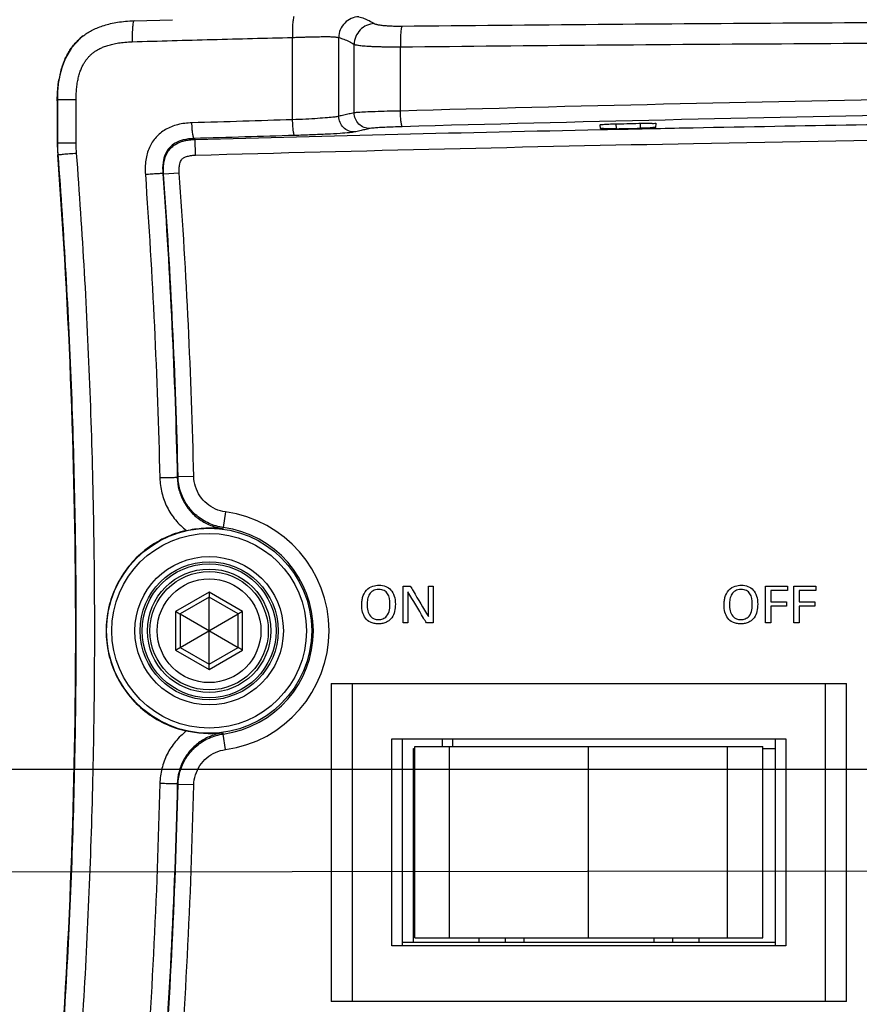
# Model space of a CAD drawing. Header units: inches. Extents: x 0 to 34, y 0 to 22.
# Tile 6 of 119: x 12.5 to 14.1, y 3 to 4.9. Entities that reach past the tile are written whole.
import ezdxf

# ---------------------------------------------------------------- set-up
doc = ezdxf.new("R2010")
doc.units = ezdxf.units.IN
doc.header["$LTSCALE"] = 1.87
doc.header["$MEASUREMENT"] = 0
doc.layers.get('0').update_dxf_attribs({"linetype": 'CONTINUOUS'})
doc.layers.add('DATUMCURVES', color=7, linetype='CONTINUOUS')
doc.layers.add('DIMENSIONS', color=7, linetype='CONTINUOUS')
doc.styles.get("Standard").update_dxf_attribs({"font": 'txt', "width": 0.8})
doc.dimstyles.new('DIMSTYLE_1', dxfattribs={"dimtxt": 0.125, "dimasz": 0.18, "dimexe": 0.18, "dimexo": 0.0625, "dimgap": 0.09, "dimtad": 0, "dimtih": 1, "dimtoh": 1, "dimdec": 3, "dimzin": 4, "dimdsep": 46, "dimtxsty": 'STANDARD', "dimblk": '_FILLED', "dimblk1": '_FILLED', "dimblk2": '_FILLED', "dimcen": 0.09, "dimadec": 0, "dimazin": 0, "dimtp": 0.001, "dimtm": 0.001, "dimtfac": 1, "dimtdec": 3, "dimtofl": 0, "dimtmove": 0, "dimatfit": 3, "dimldrblk": '_FILLED', "dimfxl": 1, "dimtolj": 1, "dimtzin": 4, "dimarcsym": 0})

# ---------------------------------------------------------------- blocks, each defined once
blk = doc.blocks.new('_FILLED')
at = {"color": 0, "linetype": 'BYBLOCK'}
blk.add_solid([(0, 0), (-1, 0.174), (-1, -0.174)], dxfattribs=at)
blk = doc.blocks.new('*D11')
at = {"layer": 'DIMENSIONS', "color": 2, "linetype": 'CONTINUOUS'}
for p, q in [((14.5798, 3.0858), (14.5798, 1.7856)), ((12.5407, 2.5457), (12.5407, 1.7856)), ((12.5407, 1.9106), (12.8058, 1.9106)), ((14.5798, 1.9106), (14.2558, 1.9106))]:
    blk.add_line(p, q, dxfattribs=at)
at = {"layer": 'DIMENSIONS', "color": 2, "linetype": 'CONTINUOUS', "xscale": 0.18, "yscale": 0.18, "zscale": 0.18, "rotation": 180}
blk.add_blockref('_FILLED', (12.5407, 1.9106), dxfattribs=at)
at = {"layer": 'DIMENSIONS', "color": 2, "linetype": 'CONTINUOUS', "xscale": 0.18, "yscale": 0.18, "zscale": 0.18}
blk.add_blockref('_FILLED', (14.5798, 1.9106), dxfattribs=at)
at = {"layer": 'DIMENSIONS', "color": 2, "linetype": 'CONTINUOUS', "width": 0.8}
for s, p in [('2.039', (12.8683, 1.8481)), ('[', (13.4933, 1.8481)), ('51.79', (13.5933, 1.8481)), (']', (14.0933, 1.8481))]:
    blk.add_text(s, height=0.125, dxfattribs=at).set_placement(p)
blk = doc.blocks.new('*D12')
at = {"layer": 'DIMENSIONS', "color": 2, "linetype": 'CONTINUOUS'}
for p, q in [((14.2383, 3.4273), (9.8604, 3.4273)), ((9.9854, 3.4273), (9.9854, 3.1239)), ((9.9854, 2.4584), (9.9854, 2.8739)), ((12.6283, 2.4584), (9.8604, 2.4584))]:
    blk.add_line(p, q, dxfattribs=at)
at = {"layer": 'DIMENSIONS', "color": 2, "linetype": 'CONTINUOUS', "xscale": 0.18, "yscale": 0.18, "zscale": 0.18}
for p, rotation in [((9.9854, 3.4273), 90), ((9.9854, 2.4584), 270)]:
    blk.add_blockref('_FILLED', p, dxfattribs=dict(at, rotation=rotation))
at = {"layer": 'DIMENSIONS', "color": 2, "linetype": 'CONTINUOUS', "width": 0.8}
for s, p in [('.969', (9.3729, 2.9364)), ('[', (9.8979, 2.9364)), ('24.61', (9.9979, 2.9364)), (']', (10.4979, 2.9364))]:
    blk.add_text(s, height=0.125, dxfattribs=at).set_placement(p)
blk = doc.blocks.new('*D13')
at = {"layer": 'DIMENSIONS', "color": 2, "linetype": 'CONTINUOUS'}
for p, q in [((15.4903, 3.2343), (11.2833, 3.2306)), ((11.4083, 3.2307), (11.4085, 2.9564)), ((11.4089, 2.4572), (11.4087, 2.7064)), ((12.6283, 2.4583), (11.2839, 2.4571))]:
    blk.add_line(p, q, dxfattribs=at)
at = {"layer": 'DIMENSIONS', "color": 2, "linetype": 'CONTINUOUS', "xscale": 0.18, "yscale": 0.18, "zscale": 0.18}
for p, rotation in [((11.4083, 3.2307), 90.049944), ((11.4089, 2.4572), 270.049944)]:
    blk.add_blockref('_FILLED', p, dxfattribs=dict(at, rotation=rotation))
at = {"layer": 'DIMENSIONS', "color": 2, "linetype": 'CONTINUOUS', "width": 0.8}
for s, p in [('.773', (10.7961, 2.7689)), ('[', (11.3211, 2.7689)), ('19.65', (11.4211, 2.7689)), (']', (11.9211, 2.7689))]:
    blk.add_text(s, height=0.125, dxfattribs=at).set_placement(p)
blk = doc.blocks.new('*D14')
at = {"layer": 'DIMENSIONS', "color": 2, "linetype": 'CONTINUOUS'}
for p, q in [((15.5528, 3.1718), (15.5528, 1.4378)), ((12.5407, 2.5457), (12.5407, 1.4378)), ((12.5407, 1.5628), (13.4207, 1.5628)), ((15.5528, 1.5628), (14.8707, 1.5628))]:
    blk.add_line(p, q, dxfattribs=at)
at = {"layer": 'DIMENSIONS', "color": 2, "linetype": 'CONTINUOUS', "xscale": 0.18, "yscale": 0.18, "zscale": 0.18, "rotation": 180}
blk.add_blockref('_FILLED', (12.5407, 1.5628), dxfattribs=at)
at = {"layer": 'DIMENSIONS', "color": 2, "linetype": 'CONTINUOUS', "xscale": 0.18, "yscale": 0.18, "zscale": 0.18}
blk.add_blockref('_FILLED', (15.5528, 1.5628), dxfattribs=at)
at = {"layer": 'DIMENSIONS', "color": 2, "linetype": 'CONTINUOUS', "width": 0.8}
for s, p in [('[', (14.1082, 1.5003)), (']', (14.7082, 1.5003)), ('3.012', (13.4832, 1.5003)), ('76.51', (14.2082, 1.5003))]:
    blk.add_text(s, height=0.125, dxfattribs=at).set_placement(p)

msp = doc.modelspace()

# ---------------------------------------------------------------- linework, layer by layer
at = {"color": 7, "linetype": 'CONTINUOUS'}
for p, q in [((12.6866, 4.8566), (12.7599, 4.8587)), ((12.5848, 4.8241), (12.5671, 4.805)), ((12.5892, 4.8277), (12.5848, 4.8241)), ((12.9891, 4.6677), (12.9891, 4.8249)), ((13.0773, 4.6744), (13.0773, 4.8246)), ((13.1067, 4.6809), (13.1067, 4.8116)), ((12.5671, 4.805), (12.5555, 4.7853)), ((13.1949, 4.6844), (13.1949, 4.8069)), ((12.5555, 4.7853), (12.5487, 4.7676)), ((12.5398, 4.7036), (12.5398, 4.6238)), ((12.5407, 4.6238), (12.5407, 4.7066)), ((12.5407, 4.7066), (12.5759, 4.7066)), ((12.5759, 4.6238), (12.5759, 4.7066)), ((13.5768, 4.651), (13.5766, 4.6582)), ((13.6065, 4.66), (13.6068, 4.6506)), ((13.6531, 4.6609), (13.6528, 4.6516)), ((13.6828, 4.6532), (13.6831, 4.6606)), ((12.5407, 4.6238), (12.5759, 4.6238)), ((12.8011, 4.6319), (12.803, 4.6301)), ((12.8039, 4.6001), (12.803, 4.6301)), ((12.5416, 4.6011), (12.5407, 4.601)), ((12.7414, 4.5651), (12.7429, 4.5637)), ((12.7728, 4.5659), (12.7429, 4.5637)), ((12.7706, 3.9861), (12.769, 3.9847)), ((12.8005, 3.9868), (12.7706, 3.9861)), ((12.861, 3.9192), (12.8569, 3.8895)), ((12.8569, 3.8895), (12.8555, 3.8876)), ((12.8298, 3.7661), (12.7659, 3.7292)), ((12.8937, 3.7292), (12.8298, 3.7661)), ((12.8298, 3.7565), (12.7742, 3.7244)), ((12.8298, 3.6282), (12.8298, 3.7565)), ((12.8853, 3.7244), (12.8298, 3.7565)), ((12.7659, 3.7292), (12.7659, 3.6554)), ((12.7742, 3.7244), (12.7742, 3.6602)), ((12.7742, 3.7244), (12.8853, 3.6602)), ((12.7742, 3.6602), (12.8853, 3.7244)), ((12.8853, 3.6602), (12.8853, 3.7244)), ((12.8937, 3.6554), (12.8937, 3.7292)), ((12.7659, 3.6554), (12.8298, 3.6185)), ((12.7742, 3.6602), (12.8298, 3.6282)), ((12.8298, 3.6282), (12.8853, 3.6602)), ((12.8298, 3.6185), (12.8937, 3.6554)), ((13.0628, 3.5918), (13.0628, 2.9848)), ((13.0628, 3.5918), (14.0468, 3.5918)), ((13.1028, 3.5918), (13.1028, 2.9848)), ((14.0068, 2.9848), (14.0068, 3.5918)), ((14.0468, 2.9848), (14.0468, 3.5918)), ((12.8555, 3.497), (12.8569, 3.4952)), ((12.861, 3.4655), (12.8569, 3.4952)), ((13.1788, 3.0908), (13.1788, 3.4858)), ((13.1788, 3.4858), (13.9308, 3.4858)), ((13.1988, 3.0908), (13.1988, 3.4858)), ((13.2748, 3.4858), (13.2748, 3.4713)), ((13.2948, 3.4858), (13.2948, 3.4713)), ((13.9108, 3.4858), (13.9108, 3.0908)), ((13.9308, 3.4858), (13.9308, 3.0908)), ((13.2198, 3.0973), (13.2198, 3.4673)), ((13.2198, 3.4673), (13.2228, 3.4673)), ((13.2228, 3.1063), (13.2228, 3.4713)), ((13.2228, 3.4713), (13.8868, 3.4713)), ((13.2887, 3.1063), (13.2887, 3.4713)), ((13.5542, 3.1063), (13.5542, 3.4713)), ((13.8197, 3.1063), (13.8197, 3.4713)), ((13.8868, 3.1063), (13.8868, 3.4713)), ((13.8868, 3.4673), (13.9108, 3.4673)), ((12.769, 3.4), (12.7706, 3.3986)), ((12.8005, 3.3979), (12.7706, 3.3986)), ((13.2198, 3.2473), (13.2228, 3.2473)), ((13.2198, 3.2405), (13.2228, 3.2405)), ((13.2198, 3.1723), (13.2228, 3.1723)), ((13.2228, 3.1063), (13.8868, 3.1063)), ((13.3448, 3.1063), (13.3448, 3.0973)), ((13.3948, 3.1063), (13.3948, 3.0973)), ((13.4308, 3.1063), (13.4308, 3.0973)), ((13.6788, 3.1063), (13.6788, 3.0973)), ((13.7148, 3.1063), (13.7148, 3.0973)), ((13.7648, 3.1063), (13.7648, 3.0973)), ((13.9308, 3.0908), (13.1788, 3.0908)), ((13.9108, 3.0973), (13.1988, 3.0973)), ((14.0468, 2.9848), (13.0628, 2.9848))]:
    msp.add_line(p, q, dxfattribs=at)
for points in [[(12.5892, 4.8277), (12.5838, 4.8233), (12.5665, 4.8042), (12.5552, 4.7846), (12.5485, 4.767), (12.5448, 4.7529), (12.5433, 4.7453)], [(12.5487, 4.7676), (12.5449, 4.7533), (12.5448, 4.753)]]:
    msp.add_lwpolyline(points, dxfattribs=at)
for radius in [0.1958, 0.1858, 0.1417, 0.1317, 0.1278, 0.1178, 0.113, 0.099]:
    msp.add_circle((12.8298, 3.6923), radius, dxfattribs=at)
for centre, radius, start, end in [((12.8398, 4.6238), 0.3, 180, 184.343), ((0.5751, 3.6923), 12, 355.65699, 4.34301), ((0.5751, 3.6923), 12.199, 1.37976, 4.0963), ((0.5751, 3.6923), 12.229, 1.37976, 4.09627), ((12.8298, 3.6923), 0.229, 277.8216, 82.1784), ((12.8298, 3.6923), 0.199, 277.8216, 82.1784), ((0.5751, 3.6923), 12.199, 355.56062, 358.62024), ((0.5751, 3.6923), 12.229, 355.56063, 358.62024)]:
    msp.add_arc(centre, radius, start, end, dxfattribs=at)
for points, knots in [([(12.5892, 4.8277), (12.5896, 4.828), (12.5926, 4.8303), (12.5987, 4.8344), (12.608, 4.8395), (12.6182, 4.8441), (12.6295, 4.8481), (12.6419, 4.8514), (12.6554, 4.854), (12.6704, 4.8559), (12.681, 4.8565), (12.6866, 4.8566)], [0, 0, 0, 0, 0.013502, 0.110521, 0.212408, 0.321611, 0.437546, 0.560194, 0.692549, 0.837998, 1, 1, 1, 1]), ([(12.6866, 4.8566), (12.6854, 4.8566), (12.6844, 4.851), (12.6833, 4.844), (12.6829, 4.831), (12.6829, 4.8218), (12.6831, 4.8167)], [0, 0, 0, 0, 0.085839, 0.301966, 0.622438, 1, 1, 1, 1]), ([(12.9921, 4.8649), (12.991, 4.8647), (12.9904, 4.8591), (12.9892, 4.8521), (12.9889, 4.8391), (12.989, 4.83), (12.9891, 4.8249)], [0, 0, 0, 0, 0.086724, 0.303782, 0.623821, 1, 1, 1, 1]), ([(13.1157, 4.8645), (13.1107, 4.8644), (13.1006, 4.862), (13.0879, 4.853), (13.0794, 4.8399), (13.0773, 4.8297), (13.0773, 4.8246)], [0, 0, 0, 0, 0.248131, 0.497754, 0.748682, 1, 1, 1, 1]), ([(13.1451, 4.8514), (13.1401, 4.8511), (13.1301, 4.8487), (13.1175, 4.8398), (13.109, 4.8268), (13.1068, 4.8167), (13.1067, 4.8116)], [0, 0, 0, 0, 0.248389, 0.498587, 0.749603, 1, 1, 1, 1]), ([(13.1157, 4.8645), (13.119, 4.8636), (13.1257, 4.8614), (13.1356, 4.857), (13.142, 4.8533), (13.1451, 4.8514)], [0, 0, 0, 0, 0.320861, 0.653189, 1, 1, 1, 1]), ([(13.1451, 4.8514), (13.1455, 4.8511), (13.1465, 4.8507), (13.1482, 4.8501), (13.1504, 4.8496), (13.153, 4.849), (13.1561, 4.8486), (13.1596, 4.8481), (13.1635, 4.8477), (13.1677, 4.8474), (13.1722, 4.8471), (13.177, 4.8468), (13.182, 4.8466), (13.1873, 4.8465), (13.1926, 4.8465), (13.1962, 4.8465), (13.1981, 4.8465)], [0, 0, 0, 0, 0.025372, 0.059205, 0.101538, 0.152149, 0.210703, 0.276761, 0.349811, 0.429257, 0.514396, 0.604514, 0.698972, 0.796965, 0.897581, 1, 1, 1, 1]), ([(13.1981, 4.8465), (13.3229, 4.8478), (13.573, 4.8501), (13.9489, 4.8527), (14.3259, 4.8546), (14.7038, 4.856), (15.0823, 4.8569), (15.4611, 4.8574), (15.8402, 4.8577), (16.2194, 4.8577), (16.5984, 4.8574), (16.9773, 4.8569), (17.3558, 4.856), (17.7337, 4.8546), (18.1107, 4.8527), (18.4866, 4.8501), (18.7367, 4.8478), (18.8615, 4.8465)], [0, 0, 0, 0, 0.066116, 0.132506, 0.199099, 0.265837, 0.332677, 0.399582, 0.466524, 0.533477, 0.600418, 0.667323, 0.734163, 0.800902, 0.867494, 0.933884, 1, 1, 1, 1]), ([(13.1981, 4.8465), (13.1971, 4.8453), (13.1965, 4.8406), (13.1954, 4.8322), (13.1949, 4.8203), (13.1949, 4.8116), (13.1949, 4.8069)], [0, 0, 0, 0, 0.115342, 0.339938, 0.647653, 1, 1, 1, 1]), ([(12.5407, 4.7066), (12.5407, 4.7112), (12.5409, 4.7202), (12.542, 4.7336), (12.5438, 4.7467), (12.5464, 4.7592), (12.5498, 4.7709), (12.5538, 4.7817), (12.5585, 4.7915), (12.5637, 4.8003), (12.5695, 4.8084), (12.5758, 4.8157), (12.5824, 4.8222), (12.587, 4.826), (12.5892, 4.8277)], [0, 0, 0, 0, 0.100514, 0.200169, 0.298045, 0.392871, 0.483301, 0.568458, 0.648128, 0.723316, 0.795814, 0.867063, 0.938217, 1, 1, 1, 1]), ([(12.5759, 4.7066), (12.5759, 4.7105), (12.5761, 4.7181), (12.577, 4.7292), (12.5784, 4.7397), (12.5804, 4.7494), (12.5829, 4.7582), (12.5859, 4.7659), (12.5891, 4.7726), (12.5925, 4.7785), (12.5962, 4.7837), (12.6002, 4.7883), (12.6046, 4.7926), (12.6095, 4.7966), (12.615, 4.8003), (12.6213, 4.8038), (12.6285, 4.807), (12.6368, 4.8099), (12.6463, 4.8124), (12.6571, 4.8145), (12.6695, 4.816), (12.6783, 4.8165), (12.6831, 4.8167)], [0, 0, 0, 0, 0.065541, 0.12885, 0.189094, 0.245346, 0.296827, 0.343259, 0.384928, 0.422849, 0.458415, 0.492811, 0.527073, 0.562175, 0.599068, 0.639138, 0.683855, 0.733419, 0.78813, 0.849558, 0.919537, 1, 1, 1, 1]), ([(12.6831, 4.8167), (12.734, 4.8181), (12.836, 4.821), (12.938, 4.8236), (12.9891, 4.8249)], [0, 0, 0, 0, 0.499157, 1, 1, 1, 1]), ([(12.9891, 4.8249), (12.9917, 4.825), (12.997, 4.8252), (13.0049, 4.8254), (13.0125, 4.8257), (13.02, 4.8259), (13.0272, 4.8261), (13.034, 4.8262), (13.0406, 4.8263), (13.0467, 4.8264), (13.0523, 4.8264), (13.0575, 4.8264), (13.0622, 4.8263), (13.0664, 4.8261), (13.07, 4.8258), (13.073, 4.8255), (13.0754, 4.8251), (13.0767, 4.8248), (13.0773, 4.8246)], [0, 0, 0, 0, 0.09022, 0.179233, 0.266397, 0.35104, 0.432504, 0.51034, 0.58416, 0.653466, 0.717772, 0.776642, 0.829895, 0.877305, 0.91837, 0.952624, 0.979823, 1, 1, 1, 1]), ([(13.0773, 4.8246), (13.0806, 4.8237), (13.0873, 4.8215), (13.0972, 4.8172), (13.1036, 4.8136), (13.1067, 4.8116)], [0, 0, 0, 0, 0.321202, 0.653564, 1, 1, 1, 1]), ([(13.1067, 4.8116), (13.1074, 4.8114), (13.109, 4.8109), (13.1119, 4.8104), (13.1155, 4.8099), (13.1199, 4.8093), (13.125, 4.8089), (13.1309, 4.8084), (13.1373, 4.808), (13.1443, 4.8077), (13.1519, 4.8074), (13.1599, 4.8072), (13.1682, 4.807), (13.1769, 4.8069), (13.1858, 4.8068), (13.1919, 4.8069), (13.1949, 4.8069)], [0, 0, 0, 0, 0.023844, 0.056707, 0.098434, 0.148703, 0.20712, 0.273208, 0.346425, 0.426154, 0.511671, 0.602244, 0.697219, 0.795774, 0.896979, 1, 1, 1, 1]), ([(13.1949, 4.8069), (13.3199, 4.8082), (13.5703, 4.8106), (13.9466, 4.8132), (14.324, 4.8152), (14.7023, 4.8166), (15.0812, 4.8175), (15.4605, 4.8181), (15.84, 4.8184), (16.2196, 4.8184), (16.5991, 4.8181), (16.9784, 4.8175), (17.3573, 4.8166), (17.7356, 4.8152), (18.113, 4.8132), (18.4893, 4.8106), (18.7397, 4.8082), (18.8647, 4.8069)], [0, 0, 0, 0, 0.066116, 0.132506, 0.199099, 0.265838, 0.332677, 0.399582, 0.466524, 0.533477, 0.600418, 0.667323, 0.734163, 0.800902, 0.867494, 0.933884, 1, 1, 1, 1]), ([(12.5398, 4.7067), (12.5399, 4.7166), (12.5407, 4.7295), (12.5427, 4.7423), (12.5433, 4.7453)], [0, 0, 0, 0, 0.764078, 1, 1, 1, 1]), ([(18.8647, 4.6844), (18.5295, 4.6938), (17.7949, 4.7106), (16.6395, 4.7246), (15.4198, 4.7246), (14.2644, 4.7106), (13.53, 4.6938), (13.1949, 4.6844)], [0, 0, 0, 0, 0.177416, 0.388703, 0.611333, 0.822667, 1, 1, 1, 1]), ([(13.1067, 4.6809), (13.1035, 4.6802), (13.0969, 4.6787), (13.0871, 4.6765), (13.0806, 4.6751), (13.0773, 4.6744)], [0, 0, 0, 0, 0.333333, 0.666672, 1, 1, 1, 1]), ([(13.1949, 4.6844), (13.1865, 4.6843), (13.1706, 4.6839), (13.1483, 4.6832), (13.1299, 4.6826), (13.1164, 4.6818), (13.1093, 4.6813), (13.1067, 4.6809)], [0, 0, 0, 0, 0.284491, 0.542246, 0.756318, 0.912323, 1, 1, 1, 1]), ([(13.137, 4.6509), (13.1331, 4.6509), (13.1252, 4.6523), (13.1151, 4.659), (13.1084, 4.669), (13.1068, 4.677), (13.1067, 4.6809)], [0, 0, 0, 0, 0.248074, 0.497591, 0.748522, 1, 1, 1, 1]), ([(13.1987, 4.6545), (13.1978, 4.6547), (13.1973, 4.6587), (13.196, 4.6643), (13.1954, 4.6738), (13.195, 4.6807), (13.1949, 4.6844)], [0, 0, 0, 0, 0.0931, 0.312133, 0.629529, 1, 1, 1, 1]), ([(15.1756, 4.6903), (14.8513, 4.6876), (14.1922, 4.6789), (13.5333, 4.6638), (13.1987, 4.6545)], [0, 0, 0, 0, 0.492109, 1, 1, 1, 1]), ([(12.7969, 4.6618), (12.7878, 4.6615), (12.7702, 4.6595), (12.7464, 4.6503), (12.7274, 4.6351), (12.7143, 4.6147), (12.7076, 4.5899), (12.7074, 4.5722), (12.708, 4.563)], [0, 0, 0, 0, 0.180821, 0.346061, 0.499116, 0.652425, 0.818205, 1, 1, 1, 1]), ([(12.9891, 4.6677), (12.9574, 4.6668), (12.8934, 4.6648), (12.8293, 4.6628), (12.7969, 4.6618)], [0, 0, 0, 0, 0.494531, 1, 1, 1, 1]), ([(12.8011, 4.6319), (12.8001, 4.6321), (12.7995, 4.6361), (12.7982, 4.6417), (12.7974, 4.6512), (12.797, 4.6581), (12.7969, 4.6618)], [0, 0, 0, 0, 0.094106, 0.313143, 0.63014, 1, 1, 1, 1]), ([(13.0773, 4.6744), (13.0748, 4.6736), (13.0676, 4.6727), (13.0542, 4.6713), (13.0357, 4.67), (13.0135, 4.6687), (12.9975, 4.668), (12.9891, 4.6677)], [0, 0, 0, 0, 0.088113, 0.244326, 0.458108, 0.715617, 1, 1, 1, 1]), ([(12.9929, 4.6377), (12.992, 4.638), (12.9915, 4.642), (12.9902, 4.6476), (12.9896, 4.6571), (12.9892, 4.6639), (12.9891, 4.6677)], [0, 0, 0, 0, 0.093021, 0.312052, 0.629484, 1, 1, 1, 1]), ([(13.1076, 4.6444), (13.1037, 4.6443), (13.0958, 4.6458), (13.0857, 4.6524), (13.079, 4.6624), (13.0773, 4.6704), (13.0773, 4.6744)], [0, 0, 0, 0, 0.248076, 0.497594, 0.748525, 1, 1, 1, 1]), ([(13.6505, 4.661), (13.6546, 4.6611), (13.662, 4.661), (13.6729, 4.6616), (13.6779, 4.6603), (13.6831, 4.6614), (13.6831, 4.6606)], [0, 0, 0, 0, 0.376755, 0.70239, 0.922086, 1, 1, 1, 1]), ([(13.6829, 4.6511), (13.7067, 4.6516), (13.9378, 4.6562), (14.169, 4.6601), (14.3764, 4.663)], [0, 0, 0, 0, 0.102845, 1, 1, 1, 1]), ([(12.8039, 4.6001), (13.1208, 4.6089), (13.8001, 4.6249), (14.8676, 4.6408), (16.0108, 4.6467), (17.1623, 4.6411), (18.2455, 4.6252), (18.9359, 4.609), (19.2557, 4.6001)], [0, 0, 0, 0, 0.147412, 0.315907, 0.496331, 0.678933, 0.851246, 1, 1, 1, 1]), ([(13.1076, 4.6444), (13.1043, 4.6437), (13.095, 4.6427), (13.0775, 4.6413), (13.0535, 4.64), (13.0246, 4.6388), (13.0038, 4.638), (12.9929, 4.6377)], [0, 0, 0, 0, 0.087684, 0.24375, 0.457571, 0.715215, 1, 1, 1, 1]), ([(13.137, 4.6509), (13.1337, 4.6502), (13.1272, 4.6488), (13.1174, 4.6466), (13.1109, 4.6451), (13.1076, 4.6444)], [0, 0, 0, 0, 0.333328, 0.666661, 1, 1, 1, 1]), ([(13.1987, 4.6545), (13.1929, 4.6543), (13.1817, 4.6539), (13.1661, 4.6533), (13.1532, 4.6526), (13.1438, 4.6518), (13.1388, 4.6513), (13.137, 4.6509)], [0, 0, 0, 0, 0.284311, 0.541862, 0.755907, 0.911996, 1, 1, 1, 1]), ([(13.5766, 4.6582), (13.5765, 4.6589), (13.5808, 4.6583), (13.5849, 4.6595), (13.594, 4.6595), (13.6003, 4.6598), (13.6038, 4.6599)], [0, 0, 0, 0, 0.075667, 0.289553, 0.612801, 1, 1, 1, 1]), ([(13.5953, 4.6505), (13.592, 4.6504), (13.5861, 4.65), (13.5815, 4.6513), (13.5768, 4.6503), (13.5768, 4.651)], [0, 0, 0, 0, 0.525171, 0.875582, 1, 1, 1, 1]), ([(13.6038, 4.6599), (13.6116, 4.66), (13.6272, 4.6604), (13.6427, 4.6608), (13.6505, 4.661)], [0, 0, 0, 0, 0.499985, 1, 1, 1, 1]), ([(13.6068, 4.6506), (13.6145, 4.6508), (13.6298, 4.6511), (13.6451, 4.6514), (13.6528, 4.6516)], [0, 0, 0, 0, 0.500002, 1, 1, 1, 1]), ([(13.6805, 4.6528), (13.6776, 4.6531), (13.6735, 4.6518), (13.6635, 4.652), (13.6566, 4.6516), (13.6528, 4.6516)], [0, 0, 0, 0, 0.235765, 0.587178, 1, 1, 1, 1]), ([(12.5416, 4.6011), (12.5413, 4.6051), (12.5409, 4.6126), (12.5407, 4.6202), (12.5407, 4.6238)], [0, 0, 0, 0, 0.524174, 1, 1, 1, 1]), ([(12.5767, 4.6041), (12.5764, 4.6076), (12.5761, 4.6141), (12.5759, 4.6206), (12.5759, 4.6238)], [0, 0, 0, 0, 0.524183, 1, 1, 1, 1]), ([(12.8011, 4.6319), (12.7941, 4.6316), (12.7815, 4.6302), (12.7652, 4.6241), (12.7534, 4.6147), (12.7453, 4.6018), (12.7409, 4.5849), (12.7409, 4.5721), (12.7414, 4.5651)], [0, 0, 0, 0, 0.202254, 0.363684, 0.498615, 0.633901, 0.79623, 1, 1, 1, 1]), ([(12.7429, 4.5637), (12.7427, 4.5674), (12.7425, 4.5745), (12.7433, 4.5851), (12.7456, 4.5955), (12.7499, 4.6054), (12.7562, 4.6137), (12.7634, 4.6197), (12.7705, 4.6235), (12.7771, 4.6261), (12.7835, 4.6279), (12.79, 4.6291), (12.7965, 4.6298), (12.8008, 4.63), (12.803, 4.6301)], [0, 0, 0, 0, 0.105263, 0.206285, 0.307334, 0.411707, 0.515857, 0.606233, 0.681012, 0.747683, 0.810847, 0.873469, 0.936816, 1, 1, 1, 1]), ([(12.9929, 4.6377), (12.9613, 4.6368), (12.8974, 4.6349), (12.8334, 4.6329), (12.8011, 4.6319)], [0, 0, 0, 0, 0.494516, 1, 1, 1, 1]), ([(12.5416, 4.6011), (12.5422, 4.6018), (12.5463, 4.6009), (12.5528, 4.6027), (12.5639, 4.603), (12.5721, 4.6038), (12.5767, 4.6041)], [0, 0, 0, 0, 0.076608, 0.28936, 0.610941, 1, 1, 1, 1]), ([(12.5416, 2.7835), (12.5473, 2.8591), (12.5574, 3.0104), (12.5682, 3.2375), (12.5746, 3.4649), (12.5768, 3.6923), (12.5746, 3.9197), (12.5682, 4.1471), (12.5574, 4.3743), (12.5473, 4.5255), (12.5416, 4.6011)], [0, 0, 0, 0, 0.124986, 0.249984, 0.37499, 0.5, 0.62501, 0.750016, 0.875014, 1, 1, 1, 1]), ([(12.5767, 2.7805), (12.5825, 2.8563), (12.5926, 3.0081), (12.6034, 3.236), (12.6099, 3.4641), (12.6121, 3.6923), (12.6099, 3.9205), (12.6034, 4.1486), (12.5926, 4.3765), (12.5825, 4.5283), (12.5767, 4.6041)], [0, 0, 0, 0, 0.124985, 0.249984, 0.37499, 0.5, 0.62501, 0.750016, 0.875015, 1, 1, 1, 1]), ([(12.7728, 4.5659), (12.7727, 4.5685), (12.7725, 4.5735), (12.773, 4.5803), (12.7742, 4.5858), (12.7759, 4.5899), (12.778, 4.5929), (12.7806, 4.5949), (12.7834, 4.5964), (12.7867, 4.5976), (12.7904, 4.5986), (12.7945, 4.5994), (12.799, 4.5999), (12.8022, 4.6001), (12.8039, 4.6001)], [0, 0, 0, 0, 0.144743, 0.267293, 0.36834, 0.447706, 0.509239, 0.564119, 0.621245, 0.683587, 0.752139, 0.828012, 0.911416, 1, 1, 1, 1]), ([(12.7414, 4.5651), (12.7404, 4.5653), (12.7369, 4.5648), (12.7299, 4.5646), (12.7197, 4.5638), (12.7121, 4.5633), (12.708, 4.563)], [0, 0, 0, 0, 0.087913, 0.311644, 0.633682, 1, 1, 1, 1]), ([(12.708, 4.563), (12.7149, 4.4666), (12.7264, 4.2737), (12.7333, 4.0805), (12.7356, 3.984)], [0, 0, 0, 0, 0.500163, 1, 1, 1, 1]), ([(12.7414, 4.5651), (12.7483, 4.4685), (12.7598, 4.2751), (12.7667, 4.0815), (12.769, 3.9847)], [0, 0, 0, 0, 0.499996, 1, 1, 1, 1]), ([(12.769, 3.9847), (12.768, 3.9847), (12.7646, 3.9845), (12.7575, 3.9845), (12.7474, 3.9842), (12.7397, 3.9841), (12.7356, 3.984)], [0, 0, 0, 0, 0.087857, 0.311556, 0.633599, 1, 1, 1, 1]), ([(12.769, 3.9847), (12.7692, 3.9769), (12.7714, 3.9613), (12.78, 3.9392), (12.7936, 3.9197), (12.8114, 3.9038), (12.8324, 3.8926), (12.8477, 3.8887), (12.8555, 3.8876)], [0, 0, 0, 0, 0.165356, 0.332008, 0.499342, 0.666598, 0.833752, 1, 1, 1, 1]), ([(12.8569, 3.8895), (12.8476, 3.8907), (12.8293, 3.8959), (12.8052, 3.9111), (12.7862, 3.9323), (12.7739, 3.9579), (12.7708, 3.9767), (12.7706, 3.9861)], [0, 0, 0, 0, 0.200144, 0.400129, 0.600092, 0.79998, 1, 1, 1, 1]), ([(12.861, 3.9192), (12.8544, 3.92), (12.8416, 3.9237), (12.8248, 3.9343), (12.8115, 3.9491), (12.8029, 3.9671), (12.8007, 3.9802), (12.8005, 3.9868)], [0, 0, 0, 0, 0.200285, 0.40026, 0.600171, 0.800053, 1, 1, 1, 1]), ([(12.7356, 3.984), (12.7359, 3.9744), (12.7385, 3.9551), (12.7487, 3.9277), (12.7647, 3.9032), (12.7788, 3.8896), (12.7865, 3.8837)], [0, 0, 0, 0, 0.248237, 0.498007, 0.748906, 1, 1, 1, 1]), ([(12.7865, 3.8837), (12.7721, 3.8805), (12.7439, 3.8708), (12.7062, 3.8472), (12.6746, 3.8158), (12.651, 3.7782), (12.6363, 3.7364), (12.633, 3.707), (12.633, 3.6923)], [0, 0, 0, 0, 0.167261, 0.334332, 0.501105, 0.667606, 0.83383, 1, 1, 1, 1]), ([(12.7865, 3.8837), (12.7916, 3.8848), (12.8024, 3.8868), (12.8192, 3.8886), (12.8371, 3.8891), (12.8493, 3.8883), (12.8555, 3.8876)], [0, 0, 0, 0, 0.227829, 0.474045, 0.72998, 1, 1, 1, 1]), ([(12.8298, 3.7661), (12.8298, 3.7658), (12.8298, 3.7652), (12.8298, 3.7643), (12.8298, 3.7634), (12.8298, 3.7625), (12.8298, 3.7617), (12.8298, 3.761), (12.8298, 3.7603), (12.8298, 3.7596), (12.8298, 3.759), (12.8298, 3.7585), (12.8298, 3.758), (12.8298, 3.7576), (12.8298, 3.7572), (12.8298, 3.757), (12.8298, 3.7568), (12.8298, 3.7566), (12.8298, 3.7565), (12.8298, 3.7565), (12.8298, 3.7565)], [0, 0, 0, 0, 0.095121, 0.189077, 0.280836, 0.369409, 0.453885, 0.533516, 0.607684, 0.675926, 0.737905, 0.793394, 0.842261, 0.884459, 0.920021, 0.948996, 0.971422, 0.987351, 0.996851, 1, 1, 1, 1]), ([(12.7659, 3.7292), (12.7662, 3.729), (12.7667, 3.7287), (12.7675, 3.7283), (12.7682, 3.7279), (12.769, 3.7274), (12.7697, 3.727), (12.7703, 3.7266), (12.771, 3.7263), (12.7715, 3.726), (12.772, 3.7257), (12.7725, 3.7254), (12.7729, 3.7252), (12.7733, 3.725), (12.7736, 3.7248), (12.7738, 3.7246), (12.774, 3.7245), (12.7741, 3.7245), (12.7742, 3.7244), (12.7742, 3.7244), (12.7742, 3.7244)], [0, 0, 0, 0, 0.095121, 0.189077, 0.280836, 0.369409, 0.453885, 0.533516, 0.607684, 0.675926, 0.737905, 0.793394, 0.842261, 0.884459, 0.920021, 0.948996, 0.971422, 0.987351, 0.996851, 1, 1, 1, 1]), ([(12.8937, 3.7292), (12.8934, 3.729), (12.8929, 3.7287), (12.8921, 3.7283), (12.8913, 3.7279), (12.8906, 3.7274), (12.8899, 3.727), (12.8892, 3.7266), (12.8886, 3.7263), (12.8881, 3.726), (12.8875, 3.7257), (12.8871, 3.7254), (12.8867, 3.7252), (12.8863, 3.725), (12.886, 3.7248), (12.8858, 3.7246), (12.8856, 3.7245), (12.8855, 3.7245), (12.8854, 3.7244), (12.8854, 3.7244), (12.8853, 3.7244)], [0, 0, 0, 0, 0.095121, 0.189077, 0.280836, 0.369409, 0.453885, 0.533516, 0.607684, 0.675926, 0.737905, 0.793394, 0.842261, 0.884459, 0.920021, 0.948996, 0.971422, 0.987351, 0.996851, 1, 1, 1, 1]), ([(12.633, 3.6923), (12.633, 3.6777), (12.6363, 3.6483), (12.651, 3.6064), (12.6746, 3.5688), (12.7062, 3.5374), (12.7439, 3.5138), (12.7721, 3.5042), (12.7865, 3.501)], [0, 0, 0, 0, 0.166169, 0.332391, 0.49889, 0.66566, 0.832729, 1, 1, 1, 1]), ([(12.7659, 3.6554), (12.7662, 3.6556), (12.7667, 3.6559), (12.7675, 3.6563), (12.7682, 3.6568), (12.769, 3.6572), (12.7697, 3.6576), (12.7703, 3.658), (12.771, 3.6583), (12.7715, 3.6587), (12.772, 3.659), (12.7725, 3.6592), (12.7729, 3.6595), (12.7733, 3.6597), (12.7736, 3.6598), (12.7738, 3.66), (12.774, 3.6601), (12.7741, 3.6602), (12.7742, 3.6602), (12.7742, 3.6602), (12.7742, 3.6602)], [0, 0, 0, 0, 0.095121, 0.189077, 0.280836, 0.369409, 0.453885, 0.533516, 0.607684, 0.675926, 0.737905, 0.793394, 0.842261, 0.884459, 0.920021, 0.948996, 0.971422, 0.987351, 0.996851, 1, 1, 1, 1]), ([(12.8937, 3.6554), (12.8934, 3.6556), (12.8929, 3.6559), (12.8921, 3.6563), (12.8913, 3.6568), (12.8906, 3.6572), (12.8899, 3.6576), (12.8892, 3.658), (12.8886, 3.6583), (12.8881, 3.6587), (12.8875, 3.659), (12.8871, 3.6592), (12.8867, 3.6595), (12.8863, 3.6597), (12.886, 3.6598), (12.8858, 3.66), (12.8856, 3.6601), (12.8855, 3.6602), (12.8854, 3.6602), (12.8854, 3.6602), (12.8853, 3.6602)], [0, 0, 0, 0, 0.095121, 0.189077, 0.280836, 0.369409, 0.453885, 0.533516, 0.607684, 0.675926, 0.737905, 0.793394, 0.842261, 0.884459, 0.920021, 0.948996, 0.971422, 0.987351, 0.996851, 1, 1, 1, 1]), ([(12.8298, 3.6185), (12.8298, 3.6189), (12.8298, 3.6195), (12.8298, 3.6204), (12.8298, 3.6212), (12.8298, 3.6221), (12.8298, 3.6229), (12.8298, 3.6237), (12.8298, 3.6244), (12.8298, 3.625), (12.8298, 3.6256), (12.8298, 3.6262), (12.8298, 3.6266), (12.8298, 3.627), (12.8298, 3.6274), (12.8298, 3.6277), (12.8298, 3.6279), (12.8298, 3.628), (12.8298, 3.6281), (12.8298, 3.6282), (12.8298, 3.6282)], [0, 0, 0, 0, 0.095121, 0.189077, 0.280836, 0.369409, 0.453885, 0.533516, 0.607684, 0.675926, 0.737905, 0.793394, 0.842261, 0.884459, 0.920021, 0.948996, 0.971422, 0.987351, 0.996851, 1, 1, 1, 1]), ([(12.7865, 3.501), (12.7788, 3.495), (12.7647, 3.4815), (12.7487, 3.457), (12.7385, 3.4296), (12.7359, 3.4103), (12.7356, 3.4007)], [0, 0, 0, 0, 0.250426, 0.50057, 0.750419, 1, 1, 1, 1]), ([(12.8555, 3.497), (12.8478, 3.496), (12.8325, 3.492), (12.8116, 3.4809), (12.7938, 3.4651), (12.7801, 3.4456), (12.7714, 3.4235), (12.7692, 3.4078), (12.769, 3.4)], [0, 0, 0, 0, 0.164987, 0.331736, 0.499037, 0.666247, 0.833328, 1, 1, 1, 1]), ([(12.8555, 3.497), (12.8492, 3.4964), (12.837, 3.4955), (12.8191, 3.496), (12.8024, 3.4978), (12.7916, 3.4998), (12.7865, 3.501)], [0, 0, 0, 0, 0.27197, 0.527229, 0.77282, 1, 1, 1, 1]), ([(12.7706, 3.3986), (12.7708, 3.4079), (12.7739, 3.4267), (12.7862, 3.4523), (12.8052, 3.4736), (12.8293, 3.4887), (12.8476, 3.4939), (12.8569, 3.4952)], [0, 0, 0, 0, 0.200038, 0.39998, 0.599975, 0.799855, 1, 1, 1, 1]), ([(12.8005, 3.3979), (12.8007, 3.4044), (12.8029, 3.4175), (12.8115, 3.4355), (12.8248, 3.4504), (12.8416, 3.4609), (12.8544, 3.4646), (12.861, 3.4655)], [0, 0, 0, 0, 0.199965, 0.3999, 0.599843, 0.799714, 1, 1, 1, 1]), ([(12.7356, 3.4007), (12.733, 3.292), (12.7249, 3.0745), (12.711, 2.8574), (12.7026, 2.7489)], [0, 0, 0, 0, 0.499866, 1, 1, 1, 1]), ([(12.769, 3.4), (12.768, 3.3999), (12.7646, 3.4001), (12.7575, 3.4001), (12.7474, 3.4004), (12.7397, 3.4006), (12.7356, 3.4007)], [0, 0, 0, 0, 0.087858, 0.311551, 0.63359, 1, 1, 1, 1]), ([(12.769, 3.4), (12.7664, 3.2909), (12.7583, 3.073), (12.7444, 2.8553), (12.7359, 2.7466)], [0, 0, 0, 0, 0.500006, 1, 1, 1, 1])]:
    msp.add_open_spline(points, degree=3, knots=knots, dxfattribs=at)
for points in [[(12.5398, 4.7039), (12.5398, 4.7048), (12.5398, 4.7057), (12.5398, 4.7067)], [(12.803, 4.6301), (13.061, 4.6372), (13.3189, 4.6435), (13.5769, 4.6489)], [(13.5769, 4.6489), (13.6122, 4.6497), (13.6476, 4.6504), (13.6829, 4.6511)], [(13.6068, 4.6506), (13.603, 4.6505), (13.5993, 4.6506), (13.5953, 4.6505)], [(13.6828, 4.6532), (13.6828, 4.6524), (13.6816, 4.6527), (13.6805, 4.6528)]]:
    msp.add_open_spline(points, degree=3, dxfattribs=at)
at = {"layer": 'DATUMCURVES', "color": 40, "linetype": 'CONTINUOUS'}
for points, knots in [([(13.1303, 3.7697, 5.187), (13.1339, 3.7737, 5.187), (13.1425, 3.7784, 5.187), (13.1561, 3.7797, 5.187), (13.1673, 3.7776, 5.187), (13.1775, 3.7707, 5.187), (13.1839, 3.7594, 5.187), (13.186, 3.7445, 5.187), (13.1845, 3.7288, 5.187), (13.1805, 3.7195, 5.187), (13.177, 3.7151, 5.187), (13.1761, 3.7142, 5.187)], [0, 0, 0, 0, 0.093773, 0.187547, 0.327557, 0.467567, 0.607577, 0.747587, 0.857332, 0.967077, 1, 1, 1, 1]), ([(13.8221, 3.7697, 5.187), (13.8258, 3.7737, 5.187), (13.8343, 3.7784, 5.187), (13.8479, 3.7797, 5.187), (13.8591, 3.7776, 5.187), (13.8693, 3.7707, 5.187), (13.8757, 3.7594, 5.187), (13.8778, 3.7445, 5.187), (13.8763, 3.7288, 5.187), (13.8724, 3.7195, 5.187), (13.8688, 3.7151, 5.187), (13.8679, 3.7142, 5.187)], [0, 0, 0, 0, 0.093855, 0.187709, 0.327691, 0.467673, 0.607655, 0.747637, 0.85736, 0.967083, 1, 1, 1, 1]), ([(13.1761, 3.7142, 5.187), (13.174, 3.712, 5.187), (13.1697, 3.7088, 5.187), (13.1618, 3.7061, 5.187), (13.1531, 3.7052, 5.187), (13.1444, 3.706, 5.187), (13.1354, 3.709, 5.187), (13.1274, 3.7158, 5.187), (13.1222, 3.7277, 5.187), (13.121, 3.7386, 5.187), (13.1214, 3.7482, 5.187), (13.1231, 3.7581, 5.187), (13.1264, 3.7656, 5.187), (13.1303, 3.7697, 5.187)], [0, 0, 0, 0, 0.098428, 0.168733, 0.239038, 0.306312, 0.373585, 0.508131, 0.642678, 0.777225, 0.832918, 0.888612, 1, 1, 1, 1]), ([(13.1751, 3.743, 5.187), (13.1751, 3.751, 5.187), (13.1732, 3.7615, 5.187), (13.1655, 3.7685, 5.187), (13.1595, 3.7706, 5.187), (13.1536, 3.7712, 5.187), (13.1475, 3.7706, 5.187), (13.141, 3.7681, 5.187), (13.1354, 3.7625, 5.187), (13.132, 3.7531, 5.187), (13.1314, 3.746, 5.187), (13.1314, 3.7423, 5.187)], [0, 0, 0, 0, 0.237131, 0.355696, 0.414978, 0.474261, 0.539978, 0.605696, 0.737131, 0.868565, 1, 1, 1, 1]), ([(13.2004, 3.7071, 5.187), (13.2004, 3.7108, 5.187), (13.2004, 3.7342, 5.187), (13.2004, 3.7576, 5.187), (13.2004, 3.7773, 5.187)], [0, 0, 0, 0, 0.15625, 1, 1, 1, 1]), ([(13.2004, 3.7773, 5.187), (13.2011, 3.7773, 5.187), (13.2056, 3.7773, 5.187), (13.2101, 3.7773, 5.187), (13.2139, 3.7773, 5.187)], [0, 0, 0, 0, 0.15625, 1, 1, 1, 1]), ([(13.2092, 3.7667, 5.187), (13.2092, 3.7636, 5.187), (13.2092, 3.7438, 5.187), (13.2092, 3.7239, 5.187), (13.2092, 3.7071, 5.187)], [0, 0, 0, 0, 0.15625, 1, 1, 1, 1]), ([(13.2449, 3.7071, 5.187), (13.243, 3.7102, 5.187), (13.2312, 3.7301, 5.187), (13.2193, 3.75, 5.187), (13.2092, 3.7667, 5.187)], [0, 0, 0, 0, 0.15625, 1, 1, 1, 1]), ([(13.2139, 3.7773, 5.187), (13.2157, 3.7743, 5.187), (13.2272, 3.755, 5.187), (13.2387, 3.7356, 5.187), (13.2484, 3.7193, 5.187)], [0, 0, 0, 0, 0.15625, 1, 1, 1, 1]), ([(13.2484, 3.7773, 5.187), (13.2489, 3.7773, 5.187), (13.2519, 3.7773, 5.187), (13.2548, 3.7773, 5.187), (13.2574, 3.7773, 5.187)], [0, 0, 0, 0, 0.15625, 1, 1, 1, 1]), ([(13.2484, 3.7193, 5.187), (13.2484, 3.7223, 5.187), (13.2484, 3.7417, 5.187), (13.2484, 3.761, 5.187), (13.2484, 3.7773, 5.187)], [0, 0, 0, 0, 0.15625, 1, 1, 1, 1]), ([(13.2574, 3.7773, 5.187), (13.2574, 3.7737, 5.187), (13.2574, 3.7503, 5.187), (13.2574, 3.7269, 5.187), (13.2574, 3.7071, 5.187)], [0, 0, 0, 0, 0.15625, 1, 1, 1, 1]), ([(13.8679, 3.7142, 5.187), (13.8658, 3.712, 5.187), (13.8615, 3.7088, 5.187), (13.8537, 3.7061, 5.187), (13.8449, 3.7052, 5.187), (13.8362, 3.706, 5.187), (13.8273, 3.709, 5.187), (13.8192, 3.7158, 5.187), (13.8141, 3.7277, 5.187), (13.8129, 3.7386, 5.187), (13.8132, 3.7482, 5.187), (13.8149, 3.7581, 5.187), (13.8183, 3.7656, 5.187), (13.8221, 3.7697, 5.187)], [0, 0, 0, 0, 0.098436, 0.168748, 0.239059, 0.30633, 0.373602, 0.508145, 0.642688, 0.777231, 0.832923, 0.888615, 1, 1, 1, 1]), ([(13.8669, 3.743, 5.187), (13.8669, 3.751, 5.187), (13.865, 3.7615, 5.187), (13.8574, 3.7685, 5.187), (13.8514, 3.7706, 5.187), (13.8454, 3.7712, 5.187), (13.8393, 3.7706, 5.187), (13.8329, 3.7681, 5.187), (13.8272, 3.7625, 5.187), (13.8239, 3.7531, 5.187), (13.8233, 3.746, 5.187), (13.8233, 3.7423, 5.187)], [0, 0, 0, 0, 0.237131, 0.355696, 0.414978, 0.474261, 0.539978, 0.605696, 0.737131, 0.868565, 1, 1, 1, 1]), ([(13.8922, 3.7071, 5.187), (13.8922, 3.7108, 5.187), (13.8922, 3.7342, 5.187), (13.8922, 3.7576, 5.187), (13.8922, 3.7773, 5.187)], [0, 0, 0, 0, 0.15625, 1, 1, 1, 1]), ([(13.8922, 3.7773, 5.187), (13.8944, 3.7773, 5.187), (13.9083, 3.7773, 5.187), (13.9223, 3.7773, 5.187), (13.934, 3.7773, 5.187)], [0, 0, 0, 0, 0.15625, 1, 1, 1, 1]), ([(13.9021, 3.7691, 5.187), (13.9021, 3.7679, 5.187), (13.9021, 3.7606, 5.187), (13.9021, 3.7533, 5.187), (13.9021, 3.7472, 5.187)], [0, 0, 0, 0, 0.15625, 1, 1, 1, 1]), ([(13.934, 3.7691, 5.187), (13.9324, 3.7691, 5.187), (13.9217, 3.7691, 5.187), (13.9111, 3.7691, 5.187), (13.9021, 3.7691, 5.187)], [0, 0, 0, 0, 0.15625, 1, 1, 1, 1]), ([(13.9463, 3.7071, 5.187), (13.9463, 3.7108, 5.187), (13.9463, 3.7342, 5.187), (13.9463, 3.7576, 5.187), (13.9463, 3.7773, 5.187)], [0, 0, 0, 0, 0.15625, 1, 1, 1, 1]), ([(13.9463, 3.7773, 5.187), (13.9484, 3.7773, 5.187), (13.9624, 3.7773, 5.187), (13.9763, 3.7773, 5.187), (13.9881, 3.7773, 5.187)], [0, 0, 0, 0, 0.15625, 1, 1, 1, 1]), ([(13.9562, 3.7691, 5.187), (13.9562, 3.7679, 5.187), (13.9562, 3.7606, 5.187), (13.9562, 3.7533, 5.187), (13.9562, 3.7472, 5.187)], [0, 0, 0, 0, 0.15625, 1, 1, 1, 1]), ([(13.9881, 3.7691, 5.187), (13.9864, 3.7691, 5.187), (13.9758, 3.7691, 5.187), (13.9652, 3.7691, 5.187), (13.9562, 3.7691, 5.187)], [0, 0, 0, 0, 0.15625, 1, 1, 1, 1]), ([(13.1377, 3.7202, 5.187), (13.1417, 3.7152, 5.187), (13.1507, 3.713, 5.187), (13.1618, 3.7145, 5.187), (13.1704, 3.7202, 5.187), (13.1748, 3.7328, 5.187), (13.1751, 3.7406, 5.187), (13.1751, 3.743, 5.187)], [0, 0, 0, 0, 0.284754, 0.4322, 0.579645, 0.789823, 1, 1, 1, 1]), ([(13.8295, 3.7202, 5.187), (13.8335, 3.7152, 5.187), (13.8425, 3.713, 5.187), (13.8536, 3.7145, 5.187), (13.8623, 3.7202, 5.187), (13.8667, 3.7328, 5.187), (13.8669, 3.7406, 5.187), (13.8669, 3.743, 5.187)], [0, 0, 0, 0, 0.284754, 0.4322, 0.579645, 0.789823, 1, 1, 1, 1]), ([(13.9021, 3.7472, 5.187), (13.9037, 3.7472, 5.187), (13.9137, 3.7472, 5.187), (13.9237, 3.7472, 5.187), (13.9322, 3.7472, 5.187)], [0, 0, 0, 0, 0.15625, 1, 1, 1, 1]), ([(13.9562, 3.7472, 5.187), (13.9577, 3.7472, 5.187), (13.9678, 3.7472, 5.187), (13.9778, 3.7472, 5.187), (13.9862, 3.7472, 5.187)], [0, 0, 0, 0, 0.15625, 1, 1, 1, 1]), ([(13.9021, 3.739, 5.187), (13.9021, 3.7374, 5.187), (13.9021, 3.7267, 5.187), (13.9021, 3.7161, 5.187), (13.9021, 3.7071, 5.187)], [0, 0, 0, 0, 0.15625, 1, 1, 1, 1]), ([(13.9322, 3.739, 5.187), (13.9306, 3.739, 5.187), (13.9206, 3.739, 5.187), (13.9106, 3.739, 5.187), (13.9021, 3.739, 5.187)], [0, 0, 0, 0, 0.15625, 1, 1, 1, 1]), ([(13.9562, 3.739, 5.187), (13.9562, 3.7374, 5.187), (13.9562, 3.7267, 5.187), (13.9562, 3.7161, 5.187), (13.9562, 3.7071, 5.187)], [0, 0, 0, 0, 0.15625, 1, 1, 1, 1]), ([(13.9862, 3.739, 5.187), (13.9847, 3.739, 5.187), (13.9746, 3.739, 5.187), (13.9646, 3.739, 5.187), (13.9562, 3.739, 5.187)], [0, 0, 0, 0, 0.15625, 1, 1, 1, 1]), ([(13.2092, 3.7071, 5.187), (13.2088, 3.7071, 5.187), (13.2058, 3.7071, 5.187), (13.2029, 3.7071, 5.187), (13.2004, 3.7071, 5.187)], [0, 0, 0, 0, 0.15625, 1, 1, 1, 1]), ([(13.2574, 3.7071, 5.187), (13.2567, 3.7071, 5.187), (13.2526, 3.7071, 5.187), (13.2484, 3.7071, 5.187), (13.2449, 3.7071, 5.187)], [0, 0, 0, 0, 0.15625, 1, 1, 1, 1]), ([(13.9021, 3.7071, 5.187), (13.9016, 3.7071, 5.187), (13.8983, 3.7071, 5.187), (13.895, 3.7071, 5.187), (13.8922, 3.7071, 5.187)], [0, 0, 0, 0, 0.15625, 1, 1, 1, 1]), ([(13.9562, 3.7071, 5.187), (13.9557, 3.7071, 5.187), (13.9524, 3.7071, 5.187), (13.9491, 3.7071, 5.187), (13.9463, 3.7071, 5.187)], [0, 0, 0, 0, 0.15625, 1, 1, 1, 1])]:
    msp.add_open_spline(points, degree=3, knots=knots, dxfattribs=at)
for points in [[(13.934, 3.7773, 5.187), (13.934, 3.7746, 5.187), (13.934, 3.7718, 5.187), (13.934, 3.7691, 5.187)], [(13.9881, 3.7773, 5.187), (13.9881, 3.7746, 5.187), (13.9881, 3.7718, 5.187), (13.9881, 3.7691, 5.187)], [(13.1314, 3.7423, 5.187), (13.1315, 3.7384, 5.187), (13.1321, 3.7304, 5.187), (13.1352, 3.7232, 5.187), (13.1377, 3.7202, 5.187)], [(13.8233, 3.7423, 5.187), (13.8233, 3.7384, 5.187), (13.824, 3.7304, 5.187), (13.8271, 3.7232, 5.187), (13.8295, 3.7202, 5.187)], [(13.9322, 3.7472, 5.187), (13.9322, 3.7445, 5.187), (13.9322, 3.7417, 5.187), (13.9322, 3.739, 5.187)], [(13.9862, 3.7472, 5.187), (13.9862, 3.7445, 5.187), (13.9862, 3.7417, 5.187), (13.9862, 3.739, 5.187)]]:
    msp.add_open_spline(points, degree=3, dxfattribs=at)

# ---------------------------------------------------------------- dimensions: what is measured, and where the dimension line sits
at = {"layer": 'DIMENSIONS', "color": 2, "linetype": 'CONTINUOUS'}
for base, p1, p2, angle, picture, middle in [((9.9854, 2.4584), (14.2383, 3.4273), (12.6283, 2.4584), 270, '*D12', (9.9854, 2.9989)), ((11.40827, 3.2307), (12.62833, 2.45831), (15.49029, 3.23426), 90.04994, '*D13', (11.40861, 2.83137)), ((12.5407, 1.9106), (14.5798, 3.0858), (12.5407, 2.5457), 180, '*D11', (13.5308, 1.9106))]:
    dim = msp.add_linear_dim(base=base, p1=p1, p2=p2, angle=angle, dimstyle='DIMSTYLE_1', dxfattribs=at)
    dim.commit()
    dim.dimension.update_dxf_attribs({"geometry": picture, "text_midpoint": middle, "dimtype": 160})
dim = msp.add_linear_dim(base=(15.5528, 1.5628), p1=(12.5407, 2.5457), p2=(15.5528, 3.1718), dimstyle='DIMSTYLE_1', dxfattribs=at)
dim.commit()
dim.dimension.update_dxf_attribs({"geometry": '*D14', "text_midpoint": (14.1457, 1.5628), "dimtype": 160})

doc.saveas('drawing.dxf')
